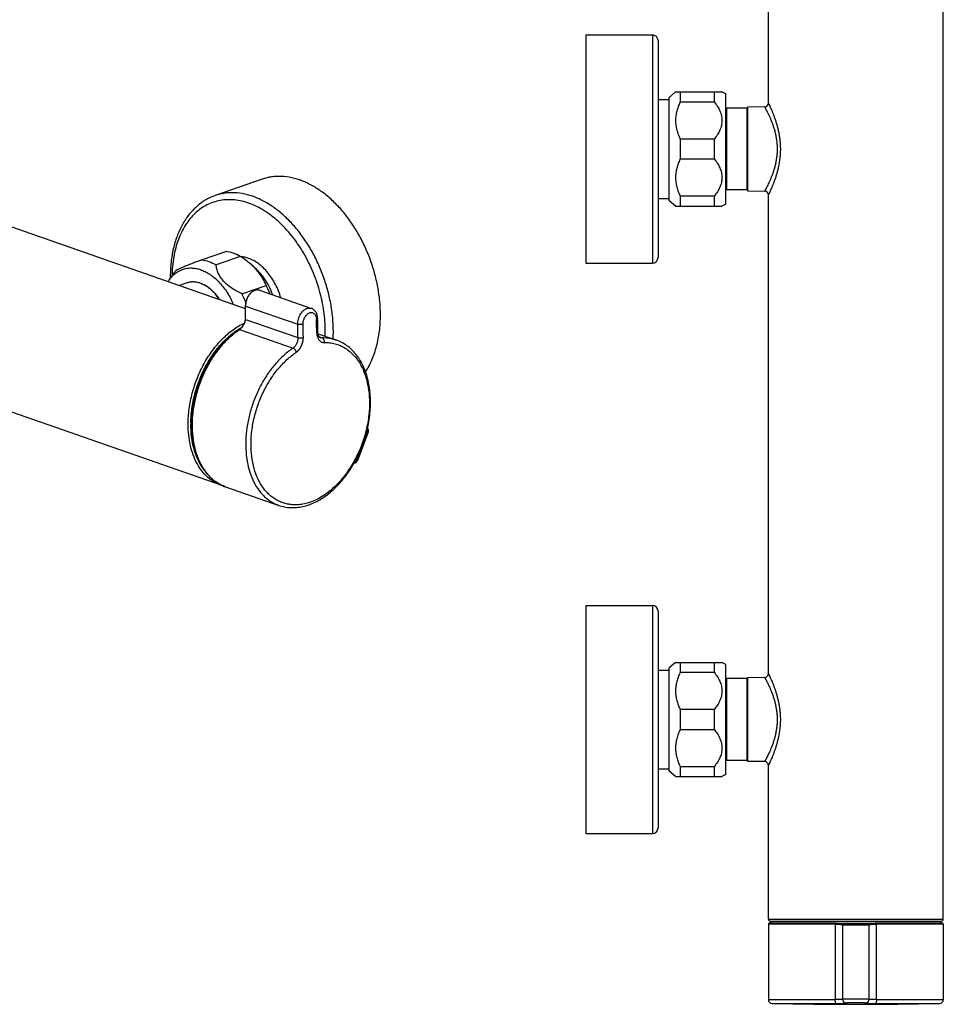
# Model space of a CAD drawing. Header units: millimetres. Extents: x -146 to 298, y -134 to 266.
# Tile 2 of 3: x 55 to 298, y -134 to 125. Entities that reach past the tile are written whole.
import ezdxf

# ---------------------------------------------------------------- set-up
doc = ezdxf.new("R2010")
doc.units = ezdxf.units.MM
doc.header["$LTSCALE"] = 23.1
doc.layers.get('0').update_dxf_attribs({"linetype": 'CONTINUOUS'})

msp = doc.modelspace()

# ---------------------------------------------------------------- linework, layer by layer
at = {"color": 7, "linetype": 'CONTINUOUS'}
for p, q in [((252.15, 102.84), (252.15, 143.26)), ((298.15, -111.74), (298.15, 143.26)), ((204.15, 120.76), (204.15, 60.76)), ((204.15, 120.76), (221.65, 120.76)), ((223.15, 119.26), (223.15, 62.26)), ((-56.88, 108.64), (114.63, 48.85)), ((223.15, 103.76), (225.95, 103.76)), ((227.75, 105.76), (225.95, 104.26)), ((225.95, 104.26), (225.95, 77.26)), ((227.75, 105.76), (239.95, 105.76)), ((228.95, 105.76), (228.95, 103.09)), ((237.95, 103.09), (237.95, 105.76)), ((240.95, 105.26), (239.95, 105.76)), ((240.95, 76.26), (240.95, 105.26)), ((237.95, 103.09), (228.95, 103.09)), ((241.15, 101.51), (240.95, 101.4)), ((241.15, 101.51), (241.15, 80.01)), ((246.55, 101.51), (241.15, 101.51)), ((246.55, 80.01), (246.55, 101.51)), ((246.55, 101.51), (246.65, 101.41)), ((251.17, 101.84), (246.65, 101.76)), ((246.65, 101.76), (246.65, 79.76)), ((228.95, 93.44), (228.95, 88.09)), ((228.95, 93.44), (237.95, 93.44)), ((237.95, 88.09), (237.95, 93.44)), ((237.95, 88.09), (228.95, 88.09)), ((119.07, 82.83), (106.69, 78.52)), ((223.15, 77.76), (225.95, 77.76)), ((228.95, 78.44), (228.95, 75.76)), ((228.95, 78.44), (237.95, 78.44)), ((237.95, 75.76), (237.95, 78.44)), ((241.15, 80.01), (240.95, 80.12)), ((246.55, 80.01), (241.15, 80.01)), ((246.55, 80.01), (246.65, 80.11)), ((246.65, 79.76), (251.17, 79.68)), ((252.15, -47.16), (252.15, 78.68)), ((227.75, 75.76), (225.95, 77.26)), ((227.75, 75.76), (239.95, 75.76)), ((240.95, 76.26), (239.95, 75.76)), ((103.15, 61.62), (109.51, 63.84)), ((113.3, 62.52), (106.93, 60.3)), ((116.76, 59.91), (115.7, 60.79)), ((204.15, 60.76), (221.65, 60.76)), ((94.62, 56.31), (95.89, 58.18)), ((99.24, 55.54), (97.34, 54.88)), ((113.75, 52.7), (120.12, 54.92)), ((118.32, 53.63), (131.99, 48.86)), ((133.76, 42.18), (138.57, 40.51)), ((108.29, 2.35), (21.43, 32.63)), ((146.95, 16.31), (144.12, 8.83)), ((109.39, 1.96), (123.43, -2.93)), ((204.15, -29.24), (204.15, -89.24)), ((204.15, -29.24), (221.65, -29.24)), ((223.15, -30.74), (223.15, -87.74)), ((223.15, -46.24), (225.95, -46.24)), ((227.75, -44.24), (225.95, -45.74)), ((225.95, -45.74), (225.95, -72.74)), ((227.75, -44.24), (239.95, -44.24)), ((228.95, -44.24), (228.95, -46.91)), ((237.95, -46.91), (237.95, -44.24)), ((240.95, -44.74), (239.95, -44.24)), ((240.95, -73.74), (240.95, -44.74)), ((237.95, -46.91), (228.95, -46.91)), ((241.15, -48.49), (240.95, -48.6)), ((246.55, -48.49), (241.15, -48.49)), ((241.15, -48.49), (241.15, -69.99)), ((246.55, -48.49), (246.65, -48.59)), ((246.55, -69.99), (246.55, -48.49)), ((251.17, -48.16), (246.65, -48.24)), ((246.65, -48.24), (246.65, -70.24)), ((228.95, -56.56), (237.95, -56.56)), ((228.95, -56.56), (228.95, -61.91)), ((237.95, -61.91), (237.95, -56.56)), ((237.95, -61.91), (228.95, -61.91)), ((241.15, -69.99), (240.95, -69.88)), ((246.55, -69.99), (246.65, -69.89)), ((223.15, -72.24), (225.95, -72.24)), ((228.95, -71.56), (237.95, -71.56)), ((228.95, -71.56), (228.95, -74.24)), ((237.95, -74.24), (237.95, -71.56)), ((246.55, -69.99), (241.15, -69.99)), ((251.17, -70.32), (246.65, -70.24)), ((252.15, -111.74), (252.15, -71.32)), ((227.75, -74.24), (225.95, -72.74)), ((227.75, -74.24), (239.95, -74.24)), ((240.95, -73.74), (239.95, -74.24)), ((204.15, -89.24), (221.65, -89.24)), ((252.15, -113.03), (252.15, -132.88)), ((252.63, -112.82), (252.6, -112.82)), ((252.6, -112.82), (271.08, -112.83)), ((252.65, -112.24), (297.65, -112.24)), ((252.8, -112.82), (252.8, -112.24)), ((271.08, -112.83), (279.23, -112.83)), ((271.65, -113.33), (271.65, -132.82)), ((271.85, -113.13), (278.45, -113.13)), ((271.86, -113.13), (271.85, -113.13)), ((271.85, -113.13), (271.85, -113.13)), ((278.45, -113.13), (278.45, -113.13)), ((278.65, -132.82), (278.65, -113.33)), ((279.23, -112.83), (297.74, -112.82)), ((297.5, -112.82), (297.5, -112.24)), ((297.74, -112.82), (297.5, -112.82)), ((298.15, -113.03), (298.15, -132.88)), ((271.65, -132.72), (271.65, -132.73)), ((278.65, -132.73), (278.65, -132.72))]:
    msp.add_line(p, q, dxfattribs=at)
at = {"color": 9, "linetype": 'CONTINUOUS'}
for p, q in [((221.65, 120.76), (221.65, 60.76)), ((118.12, 53.68), (118.11, 53.68)), ((114.69, 49.46), (128.4, 44.68)), ((114.69, 46.18), (114.69, 49.46)), ((114.69, 45.98), (128.47, 41.17)), ((113.13, 43.3), (127.17, 38.41)), ((134.82, 41.08), (134.16, 41.31)), ((145.95, 14.37), (146.72, 16.42)), ((146.72, 16.42), (146.56, 16.49)), ((143.89, 8.94), (144.79, 11.31)), ((143.69, 9.02), (143.89, 8.94)), ((109.39, 1.96), (109.39, 1.96)), ((221.65, -29.24), (221.65, -89.24)), ((252.15, -111.74), (298.15, -111.74)), ((269.74, -113.03), (252.15, -113.03)), ((269.79, -112.83), (252.34, -112.83)), ((252.57, -112.82), (252.57, -112.82)), ((252.63, -112.82), (252.57, -112.82)), ((252.57, -112.82), (252.6, -112.82)), ((269.74, -113.03), (269.74, -132.88)), ((279.1, -112.89), (271.21, -112.89)), ((278.65, -113.33), (271.65, -113.33)), ((271.77, -113.06), (278.54, -113.06)), ((279.23, -112.83), (297.74, -112.82)), ((297.96, -112.83), (280.52, -112.83)), ((298.15, -113.03), (280.56, -113.03)), ((280.56, -132.88), (280.56, -113.03)), ((297.74, -112.82), (297.73, -112.82)), ((252.15, -132.88), (269.74, -132.88)), ((253.13, -133.88), (269.97, -133.88)), ((272.65, -133.82), (272.65, -133.72)), ((277.66, -133.72), (277.66, -133.82)), ((280.34, -133.88), (297.17, -133.88)), ((280.56, -132.88), (298.15, -132.88))]:
    msp.add_line(p, q, dxfattribs=at)
msp.add_lwpolyline([(118.12, 53.68), (118.11, 53.68), (118.11, 53.68)], dxfattribs=at)
at = {"color": 7, "linetype": 'CONTINUOUS'}
for points in [[(114.63, 49.51), (114.63, 46.18), (114.63, 46.13), (114.63, 46.08), (114.63, 46.03)], [(113.86, 44.12), (113.82, 44.06), (113.73, 43.95), (113.65, 43.85), (113.56, 43.75), (113.48, 43.66), (113.39, 43.57), (113.3, 43.48), (113.2, 43.41), (113.11, 43.34), (113.05, 43.3)], [(114.05, 44.4), (114.04, 44.39), (114, 44.32), (113.96, 44.26), (113.91, 44.2), (113.87, 44.14), (113.86, 44.12)], [(114.53, 45.46), (114.51, 45.4), (114.47, 45.28), (114.43, 45.16), (114.38, 45.04), (114.33, 44.92), (114.27, 44.8), (114.21, 44.69), (114.15, 44.57), (114.09, 44.46), (114.05, 44.4)], [(114.63, 46.03), (114.63, 45.98), (114.62, 45.87), (114.6, 45.75), (114.58, 45.64), (114.55, 45.53), (114.53, 45.46)], [(134.41, 41.14), (134.39, 41.15), (134.34, 41.17), (134.29, 41.2), (134.24, 41.24), (134.18, 41.28), (134.14, 41.33), (134.09, 41.39), (134.04, 41.45), (134, 41.52), (133.95, 41.6), (133.91, 41.69), (133.87, 41.78), (133.84, 41.87), (133.81, 41.97), (133.78, 42.08), (133.76, 42.19), (133.74, 42.31), (133.73, 42.44), (133.72, 42.57), (133.72, 42.67)]]:
    msp.add_lwpolyline(points, dxfattribs=at)
for centre, radius, start, end in [((221.65, 119.26), 1.5, 0, 90), ((251.15, 102.84), 1, 270.9992, 360), ((251.15, 78.68), 1, 0, 89.0007), ((221.65, 62.26), 1.5, 270, 360), ((104.96, 47.62), 16.99, 46.0726, 46.1958), ((132, 57.22), 37.09, 180.0004, 180.7187), ((103.77, 52.84), 9.52, 141.4202, 145.9014), ((102.23, 51.17), 9.19, 145.9081, 148.859), ((98.9, 44.05), 23.85, 21.1406, 27.1365), ((92.66, 41.89), 23.7, 21.314, 27.1538), ((-1134.22, 19.07), 1268.15, 1.0662, 1.22482), ((146.01, 16.67), 1, 339.2862, 41.7502), ((143.19, 9.19), 1, 272.7741, 339.2863), ((111.71, 12.16), 10.39, 250.7841, 253.9617), ((221.65, -30.74), 1.5, 0, 90), ((251.15, -47.16), 1, 270.9992, 360), ((251.15, -71.32), 1, 0, 89.0007), ((221.65, -87.74), 1.5, 270, 360), ((252.65, -111.74), 0.5, 180, 270), ((252.35, -113.03), 0.2, 92.553, 180), ((252.57, -117.82), 5, 90, 92.553), ((271.85, -113.33), 0.2, 90, 180), ((278.45, -113.33), 0.2, 0, 90), ((297.65, -111.74), 0.5, 270, 360), ((297.74, -117.82), 5, 87.447, 90), ((297.95, -113.03), 0.2, 0, 87.447), ((253.15, -132.88), 1, 180, 268.7381), ((275.15, 865.88), 1000, 268.73816, 271.26184), ((272.65, -132.72), 1, 180.6291, 269.8684), ((277.65, -132.72), 1, 270.1316, 359.3738), ((297.15, -132.88), 1, 271.2619, 360)]:
    msp.add_arc(centre, radius, start, end, dxfattribs=at)
at = {"color": 9, "linetype": 'CONTINUOUS'}
for centre, radius, start, end in [((117.81, 52.16), 1.55, 74.4734, 78.4939), ((117.81, 52.17), 1.54, 70.784, 74.4686), ((109.93, 46.98), 4.92, 323.9358, 324.3051), ((108.36, 48.04), 6.82, 327.4223, 327.5388), ((108.24, 46.18), 6.45, 358.2448, 0.0076), ((-1138.46, 17.6), 1267.15, 1.0662, 1.22482), ((-1137.7, 17.61), 1267.81, 1.06618, 1.22478), ((-1112.31, 19.27), 1245.95, 1.06533, 1.22684), ((124.07, 26.97), 19.66, 123.8012, 123.994), ((101.04, 42.79), 34.62, 357.9107, 0.0099), ((101.77, 42.78), 36.01, 356.8454, 0.0234), ((128.48, 18.4), 28.18, 179.2343, 179.9987), ((271.85, -113.32), 0.2, 109.5349, 179.9908), ((271.85, -113.32), 0.202, 90.3731, 109.4752), ((271.9, -113.12), 0.0512, 187.3793, 188.8066), ((278.45, -113.32), 0.202, 70.5248, 89.6269), ((278.45, -113.32), 0.2, 0.0092, 70.4651), ((272.65, -132.82), 1, 180.0094, 269.8658), ((277.65, -132.82), 1, 270.1342, 359.9906)]:
    msp.add_arc(centre, radius, start, end, dxfattribs=at)
at = {"color": 7, "linetype": 'CONTINUOUS'}
msp.add_ellipse((116.21, 23.98), major_axis=(7.36, 21.1), ratio=0.662758, start_param=6.941242, end_param=8.809465, dxfattribs=at)
for points, knots in [([(228.95, 103.09), (228.77, 102.7), (228.44, 101.93), (228.05, 100.73), (227.81, 99.51), (227.73, 98.26), (227.81, 97.02), (228.05, 95.79), (228.44, 94.59), (228.77, 93.82), (228.95, 93.44)], [0, 0, 0, 0, 0.126358, 0.251662, 0.376087, 0.5, 0.623913, 0.748338, 0.873642, 1, 1, 1, 1]), ([(237.95, 103.09), (238.24, 102.73), (238.77, 102), (239.42, 100.83), (239.78, 99.78), (239.93, 98.91), (239.97, 98.26), (239.93, 97.61), (239.78, 96.75), (239.42, 95.7), (238.77, 94.52), (238.24, 93.79), (237.95, 93.44)], [0, 0, 0, 0, 0.127853, 0.253693, 0.377464, 0.438831, 0.5, 0.561169, 0.622536, 0.746307, 0.872147, 1, 1, 1, 1]), ([(228.95, 88.09), (228.77, 87.7), (228.44, 86.93), (228.05, 85.73), (227.81, 84.51), (227.73, 83.26), (227.81, 82.02), (228.05, 80.79), (228.44, 79.59), (228.77, 78.82), (228.95, 78.44)], [0, 0, 0, 0, 0.126358, 0.251662, 0.376087, 0.5, 0.623913, 0.748338, 0.873642, 1, 1, 1, 1]), ([(237.95, 88.09), (238.24, 87.73), (238.77, 87), (239.42, 85.83), (239.78, 84.78), (239.93, 83.91), (239.97, 83.26), (239.93, 82.61), (239.78, 81.75), (239.42, 80.7), (238.77, 79.52), (238.24, 78.79), (237.95, 78.44)], [0, 0, 0, 0, 0.127853, 0.253693, 0.377464, 0.438831, 0.5, 0.561169, 0.622536, 0.746307, 0.872147, 1, 1, 1, 1]), ([(150.15, 47.11), (150.15, 48.33), (150.03, 50.81), (149.51, 54.53), (148.65, 58.25), (147.47, 61.9), (145.98, 65.44), (144.22, 68.79), (142.21, 71.92), (139.98, 74.76), (137.57, 77.27), (135.02, 79.41), (132.36, 81.14), (129.64, 82.44), (126.91, 83.28), (124.63, 83.59), (122.85, 83.58), (121.55, 83.46), (120.29, 83.22), (119.47, 82.97), (119.07, 82.83)], [0, 0, 0, 0, 0.068188, 0.138117, 0.209193, 0.280776, 0.352207, 0.422832, 0.49203, 0.559236, 0.623971, 0.685873, 0.744727, 0.800498, 0.853368, 0.903754, 0.928236, 0.952362, 0.976243, 1, 1, 1, 1]), ([(106.69, 78.52), (106.24, 78.36), (105.36, 78.01), (104.09, 77.33), (102.88, 76.53), (101.75, 75.6), (100.69, 74.56), (99.37, 73), (97.93, 70.78), (96.59, 67.78), (95.62, 64.47), (95.04, 60.92), (94.91, 58.47), (94.91, 57.22)], [0, 0, 0, 0, 0.054978, 0.110191, 0.165867, 0.222227, 0.279474, 0.337792, 0.458159, 0.584374, 0.716868, 0.855579, 1, 1, 1, 1]), ([(113.3, 62.52), (112.7, 62.86), (111.47, 63.44), (110.15, 63.76), (109.51, 63.84)], [0, 0, 0, 0, 0.517192, 1, 1, 1, 1]), ([(115.7, 60.79), (115.51, 60.94), (114.74, 61.56), (113.92, 62.12), (113.3, 62.52)], [0, 0, 0, 0, 0.247372, 1, 1, 1, 1]), ([(115.51, 62.01), (115.17, 62.12), (114.5, 62.31), (113.8, 62.4), (113.46, 62.42)], [0, 0, 0, 0, 0.510336, 1, 1, 1, 1]), ([(103.15, 61.62), (102.7, 61.45), (101.82, 61.11), (100.55, 60.61), (99.39, 60.15), (98.39, 59.74), (97.59, 59.4), (97.05, 59.16), (96.73, 59), (96.56, 58.92), (96.43, 58.84), (96.36, 58.8), (96.33, 58.78)], [0, 0, 0, 0, 0.19481, 0.381248, 0.553063, 0.702043, 0.821044, 0.907897, 0.940111, 0.965715, 0.985439, 1, 1, 1, 1]), ([(103.15, 61.62), (103.79, 61.54), (105.11, 61.22), (106.33, 60.65), (106.93, 60.3)], [0, 0, 0, 0, 0.482808, 1, 1, 1, 1]), ([(113.75, 52.7), (113.3, 52.91), (112.4, 53.36), (111.12, 54.12), (109.94, 54.99), (108.92, 55.96), (108.11, 57.02), (107.52, 58.11), (107.13, 59.21), (106.98, 59.94), (106.93, 60.3)], [0, 0, 0, 0, 0.140547, 0.2806, 0.418276, 0.550711, 0.675151, 0.790633, 0.898259, 1, 1, 1, 1]), ([(123.96, 51.66), (123.61, 52.87), (122.91, 54.63), (121.67, 56.77), (120.61, 58.23), (119.45, 59.51), (118.2, 60.58), (116.89, 61.43), (115.97, 61.85), (115.51, 62.01)], [0, 0, 0, 0, 0.27311, 0.407138, 0.537368, 0.662532, 0.781656, 0.894168, 1, 1, 1, 1]), ([(116.72, 59.88), (116.64, 59.96), (116.31, 60.27), (115.96, 60.57), (115.7, 60.79)], [0, 0, 0, 0, 0.247652, 1, 1, 1, 1]), ([(120.12, 54.92), (119.94, 55.35), (119.54, 56.22), (118.79, 57.48), (117.86, 58.71), (117.14, 59.48), (116.75, 59.85)], [0, 0, 0, 0, 0.231879, 0.475375, 0.731624, 1, 1, 1, 1]), ([(121.86, 52.39), (121.58, 53.15), (120.95, 54.61), (119.76, 56.63), (118.37, 58.42), (117.31, 59.46), (116.76, 59.91)], [0, 0, 0, 0, 0.26195, 0.518617, 0.765779, 1, 1, 1, 1]), ([(94.62, 56.31), (94.86, 56.66), (95.37, 57.32), (96.27, 58.14), (97.27, 58.79), (98.35, 59.23), (99.51, 59.48), (100.71, 59.51), (101.93, 59.34), (102.96, 59.03), (103.77, 58.69), (104.6, 58.28), (105.62, 57.64), (106.79, 56.71), (107.9, 55.61), (108.94, 54.37), (110.23, 52.53), (111.02, 51.01), (111.47, 49.96)], [0, 0, 0, 0, 0.05682, 0.111303, 0.164155, 0.216245, 0.268524, 0.321924, 0.377256, 0.435148, 0.465208, 0.496043, 0.560067, 0.627252, 0.697423, 0.770266, 0.845353, 1, 1, 1, 1]), ([(103.02, 55.37), (102.7, 55.5), (102.06, 55.7), (101.08, 55.83), (100.14, 55.79), (99.53, 55.64), (99.24, 55.54)], [0, 0, 0, 0, 0.265237, 0.517948, 0.76143, 1, 1, 1, 1]), ([(107.77, 51.25), (107.45, 51.73), (106.93, 52.41), (106.16, 53.24), (105.03, 54.3), (103.94, 55.01), (103.02, 55.37)], [0, 0, 0, 0, 0.272271, 0.403711, 0.531488, 1, 1, 1, 1]), ([(107.88, 51.21), (107.56, 51.69), (107.05, 52.37), (106.28, 53.2), (105.16, 54.25), (104.08, 54.96), (103.15, 55.32)], [0, 0, 0, 0, 0.272325, 0.40379, 0.531584, 1, 1, 1, 1]), ([(118.32, 53.63), (118.22, 53.66), (118.01, 53.71), (117.69, 53.73), (117.36, 53.69), (116.91, 53.55), (116.37, 53.24), (115.79, 52.7), (115.3, 52.01), (114.93, 51.22), (114.69, 50.38), (114.63, 49.8), (114.63, 49.51)], [0, 0, 0, 0, 0.050145, 0.101006, 0.153246, 0.207427, 0.322826, 0.448649, 0.583286, 0.723157, 0.863641, 1, 1, 1, 1]), ([(133.65, 46.18), (133.64, 46.48), (133.57, 47.05), (133.3, 47.72), (132.98, 48.18), (132.69, 48.47), (132.36, 48.71), (132.11, 48.82), (131.99, 48.86)], [0, 0, 0, 0, 0.263218, 0.514854, 0.637657, 0.759087, 0.879729, 1, 1, 1, 1]), ([(146.25, 32.21), (146.9, 33.2), (148.05, 35.38), (149.26, 38.98), (150, 42.94), (150.15, 45.7), (150.15, 47.11)], [0, 0, 0, 0, 0.227631, 0.470484, 0.728417, 1, 1, 1, 1]), ([(129.82, 44.71), (129.77, 44.69), (129.66, 44.66), (129.42, 44.62), (129.11, 44.59), (128.8, 44.6), (128.56, 44.64), (128.45, 44.67), (128.4, 44.68)], [0, 0, 0, 0, 0.110306, 0.233374, 0.501515, 0.768854, 0.890962, 1, 1, 1, 1]), ([(133.65, 46.18), (133.65, 46.17), (133.64, 46.15), (133.63, 46.11), (133.6, 46.08), (133.56, 46.04), (133.47, 45.99), (133.4, 45.96), (133.35, 45.94)], [0, 0, 0, 0, 0.082514, 0.171224, 0.270971, 0.384852, 0.660096, 1, 1, 1, 1]), ([(113.05, 43.3), (112.23, 42.75), (110.63, 41.49), (108.44, 39.26), (106.44, 36.68), (104.69, 33.81), (103.2, 30.72), (102.03, 27.46), (101.19, 24.12), (100.7, 20.77), (100.58, 17.49), (100.83, 14.34), (101.44, 11.4), (102.4, 8.73), (103.71, 6.39), (105.07, 4.74), (106.3, 3.65), (107.27, 2.96), (108.3, 2.39), (109.02, 2.09), (109.39, 1.96)], [0, 0, 0, 0, 0.060901, 0.125129, 0.192221, 0.261523, 0.332246, 0.403519, 0.474441, 0.54413, 0.611775, 0.676687, 0.738354, 0.796506, 0.851171, 0.902728, 0.927596, 0.951999, 0.976081, 1, 1, 1, 1]), ([(123.43, -2.93), (123.92, -3.1), (124.94, -3.37), (126.52, -3.56), (128.13, -3.52), (129.77, -3.26), (131.41, -2.78), (133.03, -2.1), (134.63, -1.22), (136.75, 0.24), (139.24, 2.51), (141.85, 5.78), (144.07, 9.54), (145.8, 13.63), (146.99, 17.91), (147.59, 22.23), (147.57, 26.42), (147.03, 29.75), (146.28, 32.2), (145.58, 33.89), (144.73, 35.43), (143.74, 36.82), (142.62, 38.04), (141.38, 39.08), (140.03, 39.92), (139.06, 40.34), (138.57, 40.51)], [0, 0, 0, 0, 0.025611, 0.051457, 0.077763, 0.10473, 0.132528, 0.161286, 0.191088, 0.221973, 0.286875, 0.355563, 0.427043, 0.5, 0.572957, 0.644437, 0.713125, 0.778027, 0.808912, 0.838714, 0.867472, 0.89527, 0.922237, 0.948543, 0.974389, 1, 1, 1, 1]), ([(228.95, -46.91), (228.77, -47.3), (228.44, -48.07), (228.05, -49.27), (227.81, -50.49), (227.73, -51.74), (227.81, -52.98), (228.05, -54.21), (228.44, -55.41), (228.77, -56.18), (228.95, -56.56)], [0, 0, 0, 0, 0.126358, 0.251662, 0.376087, 0.5, 0.623913, 0.748338, 0.873642, 1, 1, 1, 1]), ([(237.95, -46.91), (238.24, -47.27), (238.77, -48), (239.42, -49.17), (239.78, -50.22), (239.93, -51.09), (239.97, -51.74), (239.93, -52.39), (239.78, -53.25), (239.42, -54.3), (238.77, -55.48), (238.24, -56.21), (237.95, -56.56)], [0, 0, 0, 0, 0.127853, 0.253693, 0.377464, 0.438831, 0.5, 0.561169, 0.622536, 0.746307, 0.872147, 1, 1, 1, 1]), ([(228.95, -61.91), (228.77, -62.3), (228.44, -63.07), (228.05, -64.27), (227.81, -65.49), (227.73, -66.74), (227.81, -67.98), (228.05, -69.21), (228.44, -70.41), (228.77, -71.18), (228.95, -71.56)], [0, 0, 0, 0, 0.126358, 0.251662, 0.376087, 0.5, 0.623913, 0.748338, 0.873642, 1, 1, 1, 1]), ([(237.95, -61.91), (238.24, -62.27), (238.77, -63), (239.42, -64.17), (239.78, -65.22), (239.93, -66.09), (239.97, -66.74), (239.93, -67.39), (239.78, -68.25), (239.42, -69.3), (238.77, -70.48), (238.24, -71.21), (237.95, -71.56)], [0, 0, 0, 0, 0.127853, 0.253693, 0.377464, 0.438831, 0.5, 0.561169, 0.622536, 0.746307, 0.872147, 1, 1, 1, 1])]:
    msp.add_open_spline(points, degree=3, knots=knots, dxfattribs=at)
at = {"color": 9, "linetype": 'CONTINUOUS'}
for points, knots in [([(251.17, 101.84), (251.17, 101.84), (251.17, 101.84), (251.17, 101.84), (251.17, 101.84), (251.18, 101.83), (251.18, 101.83), (251.18, 101.82), (251.19, 101.81), (251.19, 101.8), (251.2, 101.78), (251.22, 101.75), (251.24, 101.72), (251.26, 101.67), (251.29, 101.62), (251.32, 101.56), (251.37, 101.47), (251.44, 101.34), (251.54, 101.17), (251.64, 100.97), (251.75, 100.75), (251.88, 100.5), (252.01, 100.24), (252.2, 99.84), (252.46, 99.29), (252.77, 98.58), (253.09, 97.79), (253.39, 96.94), (253.69, 96.02), (253.95, 95.05), (254.17, 94.03), (254.34, 92.96), (254.44, 91.87), (254.48, 90.76), (254.44, 89.65), (254.34, 88.56), (254.17, 87.5), (253.95, 86.48), (253.69, 85.5), (253.39, 84.59), (253.09, 83.73), (252.77, 82.95), (252.46, 82.23), (252.16, 81.6), (251.93, 81.12), (251.75, 80.78), (251.64, 80.56), (251.54, 80.36), (251.44, 80.18), (251.36, 80.04), (251.3, 79.93), (251.26, 79.86), (251.24, 79.81), (251.22, 79.77), (251.2, 79.74), (251.19, 79.72), (251.18, 79.7), (251.18, 79.69), (251.17, 79.69), (251.17, 79.69), (251.17, 79.68), (251.17, 79.68)], [0, 0, 0, 0, 0.000043, 0.000096, 0.00017, 0.000382, 0.000679, 0.00106, 0.001525, 0.002075, 0.002708, 0.004226, 0.006076, 0.008254, 0.010759, 0.013586, 0.016729, 0.02395, 0.032379, 0.04197, 0.052677, 0.064447, 0.07723, 0.090975, 0.12115, 0.15459, 0.19094, 0.229874, 0.271086, 0.314278, 0.359137, 0.405315, 0.452419, 0.5, 0.547582, 0.594685, 0.640864, 0.685722, 0.728914, 0.770126, 0.80906, 0.84541, 0.87885, 0.909025, 0.935553, 0.947323, 0.95803, 0.967621, 0.97605, 0.983271, 0.98924, 0.991745, 0.993923, 0.995773, 0.99729, 0.998474, 0.999321, 0.999617, 0.99983, 0.999957, 1, 1, 1, 1]), ([(252.15, 102.84), (252.15, 102.84), (252.15, 102.84), (252.16, 102.84), (252.16, 102.83), (252.16, 102.82), (252.17, 102.8), (252.18, 102.78), (252.2, 102.74), (252.22, 102.7), (252.25, 102.65), (252.29, 102.57), (252.34, 102.45), (252.42, 102.28), (252.51, 102.08), (252.62, 101.86), (252.73, 101.61), (252.9, 101.23), (253.13, 100.7), (253.42, 99.99), (253.72, 99.2), (254.02, 98.33), (254.31, 97.4), (254.59, 96.4), (254.83, 95.35), (255.04, 94.25), (255.19, 93.11), (255.29, 91.94), (255.32, 90.76), (255.29, 89.58), (255.16, 88.05), (254.92, 86.55), (254.59, 85.13), (254.31, 84.13), (254.02, 83.19), (253.72, 82.33), (253.42, 81.54), (253.13, 80.83), (252.9, 80.3), (252.73, 79.91), (252.62, 79.67), (252.51, 79.44), (252.42, 79.25), (252.34, 79.08), (252.29, 78.96), (252.25, 78.88), (252.22, 78.83), (252.2, 78.78), (252.18, 78.75), (252.17, 78.72), (252.16, 78.7), (252.16, 78.69), (252.16, 78.69), (252.15, 78.69), (252.15, 78.68), (252.15, 78.68)], [0, 0, 0, 0, 0.000029, 0.000149, 0.00036, 0.000661, 0.001526, 0.002735, 0.004286, 0.006176, 0.008403, 0.010962, 0.017052, 0.024401, 0.032965, 0.042694, 0.053541, 0.065457, 0.092306, 0.122843, 0.1566, 0.193119, 0.232086, 0.273247, 0.316286, 0.360841, 0.406554, 0.453075, 0.500015, 0.546956, 0.593476, 0.683703, 0.726736, 0.767914, 0.80692, 0.843448, 0.877152, 0.90764, 0.934498, 0.946432, 0.957296, 0.967037, 0.975605, 0.982956, 0.989042, 0.991599, 0.993823, 0.995712, 0.997263, 0.998471, 0.999334, 0.999634, 0.999846, 0.999968, 1, 1, 1, 1]), ([(137.78, 42.8), (137.78, 44.02), (137.66, 46.5), (137.13, 50.22), (136.27, 53.93), (135.09, 57.59), (133.61, 61.12), (131.85, 64.48), (129.84, 67.6), (127.61, 70.44), (125.2, 72.96), (122.64, 75.1), (119.99, 76.83), (117.27, 78.13), (114.53, 78.97), (112.25, 79.28), (110.47, 79.27), (109.18, 79.15), (107.91, 78.9), (107.09, 78.66), (106.69, 78.52)], [0, 0, 0, 0, 0.068188, 0.138117, 0.209193, 0.280776, 0.352207, 0.422832, 0.49203, 0.559236, 0.623971, 0.685873, 0.744727, 0.800498, 0.853368, 0.903754, 0.928236, 0.952362, 0.976243, 1, 1, 1, 1]), ([(135.66, 42.8), (135.66, 44.57), (135.39, 48.18), (134.25, 53.53), (132.42, 58.75), (129.96, 63.63), (127.43, 67.32), (125.17, 69.94), (123.41, 71.69), (121.56, 73.23), (119.66, 74.56), (117.72, 75.64), (115.76, 76.49), (113.79, 77.08), (111.83, 77.41), (109.91, 77.48), (108.04, 77.28), (106.24, 76.82), (104.52, 76.1), (102.92, 75.13), (101.44, 73.91), (100.09, 72.47), (98.89, 70.81), (97.85, 68.95), (96.99, 66.92), (96.29, 64.72), (95.6, 61.55), (95.38, 59.08), (95.36, 57.4)], [0, 0, 0, 0, 0.071368, 0.145004, 0.2194, 0.29298, 0.364244, 0.398617, 0.431958, 0.464166, 0.495176, 0.524963, 0.553549, 0.581005, 0.60746, 0.633094, 0.658142, 0.682873, 0.707583, 0.732568, 0.758103, 0.784427, 0.811731, 0.840149, 0.869761, 0.900596, 0.932636, 1, 1, 1, 1]), ([(118.11, 53.68), (118.02, 53.7), (117.82, 53.72), (117.41, 53.69), (116.89, 53.52), (116.3, 53.13), (115.76, 52.57), (115.31, 51.89), (114.96, 51.12), (114.75, 50.3), (114.69, 49.74), (114.69, 49.46)], [0, 0, 0, 0, 0.047686, 0.096855, 0.201804, 0.318087, 0.445525, 0.581644, 0.722518, 0.863519, 1, 1, 1, 1]), ([(114.69, 49.46), (114.68, 49.46), (114.67, 49.47), (114.65, 49.48), (114.64, 49.49), (114.63, 49.5), (114.63, 49.51)], [0, 0, 0, 0, 0.335421, 0.609372, 0.824555, 1, 1, 1, 1]), ([(128.4, 44.68), (128.4, 44.9), (128.43, 45.35), (128.56, 46.01), (128.78, 46.66), (129.08, 47.27), (129.44, 47.81), (129.98, 48.39), (130.48, 48.72), (130.83, 48.84)], [0, 0, 0, 0, 0.129912, 0.263658, 0.398498, 0.531591, 0.660252, 0.782231, 1, 1, 1, 1]), ([(129.82, 44.71), (129.81, 45.03), (129.87, 45.51), (130.07, 46.12), (130.28, 46.56), (130.54, 46.95), (130.84, 47.27), (131.17, 47.53), (131.52, 47.7), (131.87, 47.78), (132.22, 47.76), (132.54, 47.65), (132.82, 47.44), (133.05, 47.15), (133.22, 46.79), (133.32, 46.38), (133.35, 46.09), (133.35, 45.94)], [0, 0, 0, 0, 0.144576, 0.218612, 0.291648, 0.362226, 0.429128, 0.491539, 0.549225, 0.602703, 0.653328, 0.703149, 0.754431, 0.809053, 0.868122, 0.931918, 1, 1, 1, 1]), ([(130.83, 48.84), (130.93, 48.88), (131.12, 48.93), (131.42, 48.96), (131.71, 48.94), (131.9, 48.9), (131.99, 48.86)], [0, 0, 0, 0, 0.262706, 0.51473, 0.759207, 1, 1, 1, 1]), ([(99.6, 18.4), (99.6, 19.75), (99.79, 22.51), (100.62, 26.61), (101.95, 30.62), (103.75, 34.42), (105.95, 37.86), (108.1, 40.39), (109.96, 42.13), (111.82, 43.61), (113.33, 44.53), (114.37, 45.01)], [0, 0, 0, 0, 0.127583, 0.259139, 0.392261, 0.524417, 0.653151, 0.776292, 0.835265, 0.892274, 1, 1, 1, 1]), ([(113.13, 43.3), (113.2, 43.35), (113.5, 43.57), (113.74, 43.86), (113.91, 44.08)], [0, 0, 0, 0, 0.234171, 1, 1, 1, 1]), ([(113.93, 44.11), (113.92, 44.11), (113.91, 44.12), (113.89, 44.12), (113.87, 44.13), (113.86, 44.12), (113.86, 44.12)], [0, 0, 0, 0, 0.3755, 0.666216, 0.868559, 1, 1, 1, 1]), ([(113.93, 44.11), (113.94, 44.13), (114, 44.21), (114.06, 44.3), (114.1, 44.37)], [0, 0, 0, 0, 0.248201, 1, 1, 1, 1]), ([(114.11, 44.38), (114.1, 44.38), (114.09, 44.39), (114.07, 44.4), (114.06, 44.4), (114.05, 44.4), (114.05, 44.4)], [0, 0, 0, 0, 0.41101, 0.719913, 0.915604, 1, 1, 1, 1]), ([(114.11, 44.38), (114.21, 44.54), (114.39, 44.87), (114.53, 45.22), (114.59, 45.4)], [0, 0, 0, 0, 0.50478, 1, 1, 1, 1]), ([(114.59, 45.4), (114.58, 45.41), (114.56, 45.42), (114.54, 45.43), (114.53, 45.45), (114.53, 45.46)], [0, 0, 0, 0, 0.363745, 0.65165, 1, 1, 1, 1]), ([(114.59, 45.4), (114.6, 45.45), (114.66, 45.64), (114.68, 45.83), (114.69, 45.98)], [0, 0, 0, 0, 0.253628, 1, 1, 1, 1]), ([(114.63, 46.23), (114.63, 46.22), (114.64, 46.21), (114.65, 46.2), (114.67, 46.19), (114.68, 46.18), (114.69, 46.18)], [0, 0, 0, 0, 0.175445, 0.390628, 0.66458, 1, 1, 1, 1]), ([(114.69, 45.98), (114.68, 45.98), (114.67, 45.99), (114.65, 46), (114.63, 46.02), (114.63, 46.03), (114.63, 46.03)], [0, 0, 0, 0, 0.329674, 0.601663, 0.819003, 1, 1, 1, 1]), ([(100.31, 18.77), (100.32, 20.03), (100.52, 22.57), (101.29, 26.34), (102.49, 30.05), (104.11, 33.57), (106.08, 36.81), (108.36, 39.67), (110.87, 42.06), (112.73, 43.34), (113.67, 43.87)], [0, 0, 0, 0, 0.126945, 0.257525, 0.389617, 0.520993, 0.649475, 0.773097, 0.890276, 1, 1, 1, 1]), ([(109.39, 1.96), (109.03, 2.09), (108.31, 2.39), (107.29, 2.95), (106.33, 3.63), (105.11, 4.71), (103.76, 6.35), (102.46, 8.68), (101.5, 11.34), (100.89, 14.28), (100.64, 17.43), (100.76, 20.71), (101.24, 24.06), (102.08, 27.4), (103.25, 30.66), (104.73, 33.76), (106.49, 36.63), (108.48, 39.22), (110.66, 41.45), (112.26, 42.71), (113.08, 43.26)], [0, 0, 0, 0, 0.023713, 0.047597, 0.071816, 0.096518, 0.147811, 0.202308, 0.260382, 0.322046, 0.387011, 0.454753, 0.524572, 0.595645, 0.667084, 0.737978, 0.807447, 0.874689, 0.939034, 1, 1, 1, 1]), ([(113.13, 43.3), (113.12, 43.31), (113.09, 43.31), (113.06, 43.3), (113.05, 43.3)], [0, 0, 0, 0, 0.540868, 1, 1, 1, 1]), ([(133.42, 42.43), (133.47, 42.45), (133.54, 42.48), (133.63, 42.53), (133.67, 42.57), (133.7, 42.6), (133.71, 42.64), (133.72, 42.66), (133.72, 42.67)], [0, 0, 0, 0, 0.339193, 0.614155, 0.728093, 0.828038, 0.917075, 1, 1, 1, 1]), ([(133.42, 42.43), (133.43, 42.08), (133.5, 41.57), (133.74, 40.96), (133.97, 40.57), (134.26, 40.26), (134.6, 40.04), (134.97, 39.9), (135.24, 39.88), (135.37, 39.88)], [0, 0, 0, 0, 0.292889, 0.426813, 0.551823, 0.668974, 0.780491, 0.889597, 1, 1, 1, 1]), ([(128.47, 41.17), (128.48, 40.9), (128.42, 40.35), (128.16, 39.58), (127.75, 38.9), (127.37, 38.54), (127.17, 38.41)], [0, 0, 0, 0, 0.255849, 0.517533, 0.769793, 1, 1, 1, 1]), ([(135.37, 39.88), (135.86, 39.9), (136.83, 39.86), (138.27, 39.59), (139.63, 39.11), (140.92, 38.43), (142.12, 37.56), (143.22, 36.51), (144.2, 35.28), (145.06, 33.88), (145.78, 32.35), (146.59, 30.07), (147.21, 26.95), (147.36, 22.95), (146.91, 18.8), (145.88, 14.63), (144.32, 10.62), (142.28, 6.9), (140.22, 4.13), (138.39, 2.2), (136.54, 0.53), (134.56, -0.84), (132.48, -1.84), (130.94, -2.37), (129.41, -2.71), (128.38, -2.79), (127.88, -2.8)], [0, 0, 0, 0, 0.025281, 0.050117, 0.074799, 0.099632, 0.124909, 0.15089, 0.17779, 0.20577, 0.234931, 0.265323, 0.329683, 0.398403, 0.47044, 0.544409, 0.618741, 0.691835, 0.762204, 0.795997, 0.828685, 0.890386, 0.919429, 0.947297, 0.974099, 1, 1, 1, 1]), ([(128.04, 37.33), (128.32, 37.52), (128.71, 37.89), (129.13, 38.47), (129.49, 39.14), (129.81, 40.05), (129.89, 40.82), (129.89, 41.2)], [0, 0, 0, 0, 0.230241, 0.354591, 0.483059, 0.744644, 1, 1, 1, 1]), ([(128.47, 41.17), (128.52, 41.16), (128.63, 41.13), (128.87, 41.09), (129.18, 41.08), (129.49, 41.1), (129.73, 41.15), (129.84, 41.18), (129.89, 41.2)], [0, 0, 0, 0, 0.109143, 0.231309, 0.49865, 0.766706, 0.889728, 1, 1, 1, 1]), ([(134.82, 41.08), (134.75, 41.07), (134.61, 41.08), (134.48, 41.12), (134.41, 41.14)], [0, 0, 0, 0, 0.503437, 1, 1, 1, 1]), ([(138.57, 40.51), (137.97, 40.72), (136.74, 41.02), (135.46, 41.09), (134.82, 41.08)], [0, 0, 0, 0, 0.495318, 1, 1, 1, 1]), ([(134.82, 41.08), (134.87, 41.06), (134.96, 41.01), (135.08, 40.91), (135.19, 40.78), (135.31, 40.57), (135.39, 40.27), (135.39, 40.01), (135.37, 39.88)], [0, 0, 0, 0, 0.105189, 0.216682, 0.33537, 0.461003, 0.727089, 1, 1, 1, 1]), ([(127.17, 38.41), (126.35, 37.86), (124.75, 36.6), (122.56, 34.37), (120.56, 31.79), (118.8, 28.92), (117.31, 25.81), (116.13, 22.55), (115.29, 19.21), (114.8, 15.86), (114.68, 12.57), (114.92, 9.41), (115.53, 6.47), (116.49, 3.8), (117.79, 1.47), (119.14, -0.18), (120.36, -1.26), (121.33, -1.94), (122.35, -2.51), (123.06, -2.8), (123.43, -2.93)], [0, 0, 0, 0, 0.060891, 0.125175, 0.192372, 0.261813, 0.332696, 0.404139, 0.475229, 0.545073, 0.612847, 0.677846, 0.739542, 0.797643, 0.852162, 0.903469, 0.928176, 0.952398, 0.976285, 1, 1, 1, 1]), ([(127.88, -2.8), (127.47, -2.8), (126.65, -2.77), (125.44, -2.56), (124.27, -2.21), (123.15, -1.72), (122.1, -1.08), (121.11, -0.31), (120.2, 0.59), (119.07, 1.98), (117.88, 4.02), (116.86, 6.82), (116.25, 9.93), (116.06, 13.27), (116.3, 16.75), (116.95, 20.28), (118, 23.76), (119.42, 27.1), (121.18, 30.21), (123.22, 33), (125.49, 35.41), (127.17, 36.75), (128.04, 37.33)], [0, 0, 0, 0, 0.024767, 0.049154, 0.073363, 0.097605, 0.122088, 0.147011, 0.172548, 0.198845, 0.254082, 0.313314, 0.376567, 0.44346, 0.513304, 0.585186, 0.658055, 0.730796, 0.802299, 0.87154, 0.93765, 1, 1, 1, 1]), ([(128.04, 37.33), (128.01, 37.45), (127.93, 37.68), (127.73, 38), (127.47, 38.25), (127.27, 38.37), (127.17, 38.41)], [0, 0, 0, 0, 0.251959, 0.519898, 0.77704, 1, 1, 1, 1]), ([(108.29, 2.35), (107.96, 2.46), (107.32, 2.72), (106.4, 3.21), (105.52, 3.8), (104.4, 4.72), (103.13, 6.11), (101.86, 8.08), (100.86, 10.34), (100.13, 12.85), (99.69, 15.57), (99.6, 17.44), (99.6, 18.4)], [0, 0, 0, 0, 0.053301, 0.106913, 0.161136, 0.216251, 0.330002, 0.449857, 0.576739, 0.710957, 0.852273, 1, 1, 1, 1]), ([(103.61, 6.68), (103.06, 7.43), (102.09, 9.12), (101.06, 11.94), (100.43, 15.08), (100.3, 17.27), (100.3, 18.4)], [0, 0, 0, 0, 0.226062, 0.46828, 0.72676, 1, 1, 1, 1]), ([(146.72, 16.42), (146.77, 16.55), (146.83, 16.83), (146.79, 17.11), (146.74, 17.23)], [0, 0, 0, 0, 0.521738, 1, 1, 1, 1]), ([(146.95, 16.31), (146.95, 16.31), (146.95, 16.31), (146.94, 16.32), (146.93, 16.32), (146.92, 16.33), (146.89, 16.35), (146.86, 16.36), (146.82, 16.38), (146.77, 16.4), (146.74, 16.41), (146.72, 16.42)], [0, 0, 0, 0, 0.006656, 0.019896, 0.069498, 0.150512, 0.262549, 0.404747, 0.576017, 0.775047, 1, 1, 1, 1]), ([(143.28, 8.27), (143.42, 8.32), (143.61, 8.47), (143.79, 8.72), (143.86, 8.86), (143.89, 8.94)], [0, 0, 0, 0, 0.476273, 0.7353, 1, 1, 1, 1]), ([(143.89, 8.94), (143.91, 8.93), (143.94, 8.92), (143.99, 8.9), (144.03, 8.88), (144.06, 8.87), (144.09, 8.85), (144.11, 8.84), (144.12, 8.84), (144.12, 8.83), (144.12, 8.83), (144.12, 8.83)], [0, 0, 0, 0, 0.224953, 0.423983, 0.595253, 0.737451, 0.849488, 0.930502, 0.980104, 0.993344, 1, 1, 1, 1]), ([(251.17, -48.16), (251.17, -48.16), (251.17, -48.16), (251.17, -48.16), (251.17, -48.16), (251.18, -48.17), (251.18, -48.17), (251.18, -48.18), (251.19, -48.19), (251.19, -48.2), (251.2, -48.22), (251.22, -48.25), (251.24, -48.28), (251.26, -48.33), (251.29, -48.38), (251.32, -48.44), (251.37, -48.53), (251.44, -48.66), (251.54, -48.83), (251.64, -49.03), (251.75, -49.25), (251.88, -49.5), (252.01, -49.76), (252.2, -50.16), (252.46, -50.71), (252.77, -51.42), (253.09, -52.21), (253.39, -53.06), (253.69, -53.98), (253.95, -54.95), (254.17, -55.97), (254.34, -57.04), (254.44, -58.13), (254.48, -59.24), (254.44, -60.35), (254.34, -61.44), (254.17, -62.5), (253.95, -63.52), (253.69, -64.5), (253.39, -65.41), (253.09, -66.27), (252.77, -67.05), (252.46, -67.77), (252.16, -68.4), (251.93, -68.88), (251.75, -69.22), (251.64, -69.44), (251.54, -69.64), (251.44, -69.82), (251.36, -69.96), (251.3, -70.07), (251.26, -70.14), (251.24, -70.19), (251.22, -70.23), (251.2, -70.26), (251.19, -70.28), (251.18, -70.3), (251.18, -70.31), (251.17, -70.31), (251.17, -70.31), (251.17, -70.32), (251.17, -70.32)], [0, 0, 0, 0, 0.000043, 0.000096, 0.00017, 0.000382, 0.000679, 0.00106, 0.001525, 0.002075, 0.002708, 0.004226, 0.006076, 0.008254, 0.010759, 0.013586, 0.016729, 0.02395, 0.032379, 0.04197, 0.052677, 0.064447, 0.07723, 0.090975, 0.12115, 0.15459, 0.19094, 0.229874, 0.271086, 0.314278, 0.359137, 0.405315, 0.452419, 0.5, 0.547582, 0.594685, 0.640864, 0.685722, 0.728914, 0.770126, 0.80906, 0.84541, 0.87885, 0.909025, 0.935553, 0.947323, 0.95803, 0.967621, 0.97605, 0.983271, 0.98924, 0.991745, 0.993923, 0.995773, 0.99729, 0.998474, 0.999321, 0.999617, 0.99983, 0.999957, 1, 1, 1, 1]), ([(252.15, -47.16), (252.15, -47.16), (252.15, -47.16), (252.16, -47.16), (252.16, -47.17), (252.16, -47.18), (252.17, -47.2), (252.18, -47.22), (252.2, -47.26), (252.22, -47.3), (252.25, -47.35), (252.29, -47.43), (252.34, -47.55), (252.42, -47.72), (252.51, -47.92), (252.62, -48.14), (252.73, -48.39), (252.9, -48.77), (253.13, -49.3), (253.42, -50.01), (253.72, -50.8), (254.02, -51.67), (254.31, -52.6), (254.59, -53.6), (254.83, -54.65), (255.04, -55.75), (255.19, -56.89), (255.29, -58.06), (255.32, -59.24), (255.29, -60.42), (255.16, -61.95), (254.92, -63.45), (254.59, -64.87), (254.31, -65.87), (254.02, -66.81), (253.72, -67.67), (253.42, -68.46), (253.13, -69.17), (252.9, -69.7), (252.73, -70.09), (252.62, -70.33), (252.51, -70.56), (252.42, -70.75), (252.34, -70.92), (252.29, -71.04), (252.25, -71.12), (252.22, -71.17), (252.2, -71.22), (252.18, -71.25), (252.17, -71.28), (252.16, -71.3), (252.16, -71.31), (252.16, -71.31), (252.15, -71.31), (252.15, -71.32), (252.15, -71.32)], [0, 0, 0, 0, 0.000029, 0.000149, 0.00036, 0.000661, 0.001526, 0.002735, 0.004286, 0.006176, 0.008403, 0.010962, 0.017052, 0.024401, 0.032965, 0.042694, 0.053541, 0.065457, 0.092306, 0.122843, 0.1566, 0.193119, 0.232086, 0.273247, 0.316286, 0.360841, 0.406554, 0.453075, 0.500015, 0.546956, 0.593476, 0.683703, 0.726736, 0.767914, 0.80692, 0.843448, 0.877152, 0.90764, 0.934498, 0.946432, 0.957296, 0.967037, 0.975605, 0.982956, 0.989042, 0.991599, 0.993823, 0.995712, 0.997263, 0.998471, 0.999334, 0.999634, 0.999846, 0.999968, 1, 1, 1, 1]), ([(269.74, -113.03), (269.74, -113.01), (269.74, -112.96), (269.75, -112.91), (269.76, -112.87), (269.77, -112.85), (269.77, -112.84), (269.78, -112.84), (269.78, -112.83), (269.78, -112.83), (269.79, -112.83)], [0, 0, 0, 0, 0.353257, 0.658867, 0.781108, 0.878568, 0.917608, 0.949033, 0.973904, 1, 1, 1, 1]), ([(269.74, -113.03), (269.94, -113.03), (270.22, -113.03), (270.59, -113.04), (270.76, -113.05), (270.84, -113.06)], [0, 0, 0, 0, 0.533341, 0.776888, 1, 1, 1, 1]), ([(270.97, -112.86), (270.88, -112.86), (270.7, -112.84), (270.3, -112.83), (270, -112.83), (269.79, -112.83)], [0, 0, 0, 0, 0.221474, 0.464507, 1, 1, 1, 1]), ([(270.84, -113.06), (270.84, -113.04), (270.85, -112.99), (270.87, -112.93), (270.91, -112.88), (270.95, -112.87), (270.97, -112.86)], [0, 0, 0, 0, 0.286284, 0.555649, 0.793761, 1, 1, 1, 1]), ([(270.84, -113.06), (270.86, -113.06), (270.93, -113.07), (271.01, -113.08), (271.06, -113.09)], [0, 0, 0, 0, 0.261989, 1, 1, 1, 1]), ([(271.21, -112.89), (271.19, -112.89), (271.11, -112.88), (271.03, -112.87), (270.97, -112.86)], [0, 0, 0, 0, 0.237315, 1, 1, 1, 1]), ([(271.06, -113.09), (271.06, -113.07), (271.07, -113.02), (271.11, -112.96), (271.15, -112.91), (271.19, -112.9), (271.21, -112.89)], [0, 0, 0, 0, 0.272987, 0.536521, 0.77958, 1, 1, 1, 1]), ([(271.06, -113.09), (271.12, -113.1), (271.23, -113.12), (271.37, -113.16), (271.49, -113.2), (271.55, -113.24), (271.58, -113.26)], [0, 0, 0, 0, 0.321643, 0.596347, 0.822411, 1, 1, 1, 1]), ([(271.77, -113.06), (271.74, -113.04), (271.67, -113.01), (271.54, -112.96), (271.39, -112.93), (271.27, -112.9), (271.21, -112.89)], [0, 0, 0, 0, 0.176025, 0.40184, 0.677169, 1, 1, 1, 1]), ([(271.58, -113.26), (271.58, -113.23), (271.59, -113.18), (271.63, -113.12), (271.69, -113.07), (271.74, -113.06), (271.77, -113.06)], [0, 0, 0, 0, 0.250739, 0.502711, 0.753125, 1, 1, 1, 1]), ([(271.58, -113.26), (271.59, -113.26), (271.61, -113.28), (271.63, -113.3), (271.65, -113.31), (271.65, -113.32), (271.65, -113.32), (271.65, -113.32)], [0, 0, 0, 0, 0.396905, 0.69611, 0.8956, 0.958687, 1, 1, 1, 1]), ([(271.83, -113.1), (271.83, -113.1), (271.81, -113.08), (271.78, -113.07), (271.77, -113.06)], [0, 0, 0, 0, 0.195984, 1, 1, 1, 1]), ([(271.85, -113.12), (271.85, -113.12), (271.85, -113.12), (271.84, -113.11), (271.84, -113.1), (271.83, -113.1)], [0, 0, 0, 0, 0.131965, 0.339164, 1, 1, 1, 1]), ([(271.85, -113.13), (271.85, -113.13), (271.85, -113.13), (271.85, -113.12), (271.85, -113.12)], [0, 0, 0, 0, 0.279129, 1, 1, 1, 1]), ([(278.54, -113.06), (278.53, -113.07), (278.51, -113.08), (278.48, -113.1), (278.46, -113.11), (278.46, -113.12), (278.45, -113.12), (278.45, -113.12)], [0, 0, 0, 0, 0.398426, 0.698648, 0.898086, 0.960459, 1, 1, 1, 1]), ([(278.45, -113.12), (278.45, -113.12), (278.45, -113.12), (278.45, -113.13), (278.45, -113.13)], [0, 0, 0, 0, 0.728494, 1, 1, 1, 1]), ([(279.1, -112.89), (279.03, -112.9), (278.92, -112.93), (278.76, -112.96), (278.64, -113.01), (278.57, -113.04), (278.54, -113.06)], [0, 0, 0, 0, 0.322854, 0.598177, 0.823993, 1, 1, 1, 1]), ([(278.73, -113.26), (278.73, -113.23), (278.72, -113.18), (278.68, -113.12), (278.61, -113.07), (278.56, -113.06), (278.54, -113.06)], [0, 0, 0, 0, 0.250738, 0.50271, 0.753125, 1, 1, 1, 1]), ([(278.65, -113.32), (278.65, -113.32), (278.65, -113.32), (278.66, -113.31), (278.67, -113.3), (278.67, -113.3)], [0, 0, 0, 0, 0.136751, 0.344586, 1, 1, 1, 1]), ([(278.67, -113.3), (278.67, -113.3), (278.68, -113.29), (278.68, -113.29), (278.69, -113.29)], [0, 0, 0, 0, 0.227702, 1, 1, 1, 1]), ([(278.69, -113.29), (278.69, -113.28), (278.7, -113.27), (278.72, -113.26), (278.73, -113.26)], [0, 0, 0, 0, 0.217435, 1, 1, 1, 1]), ([(278.73, -113.26), (278.76, -113.24), (278.82, -113.2), (278.94, -113.16), (279.08, -113.12), (279.19, -113.1), (279.24, -113.09)], [0, 0, 0, 0, 0.177582, 0.403648, 0.678355, 1, 1, 1, 1]), ([(279.34, -112.86), (279.32, -112.87), (279.24, -112.87), (279.16, -112.88), (279.1, -112.89)], [0, 0, 0, 0, 0.262635, 1, 1, 1, 1]), ([(279.24, -113.09), (279.24, -113.07), (279.23, -113.02), (279.2, -112.96), (279.15, -112.91), (279.12, -112.9), (279.1, -112.89)], [0, 0, 0, 0, 0.272986, 0.536523, 0.779585, 1, 1, 1, 1]), ([(279.24, -113.09), (279.26, -113.09), (279.34, -113.08), (279.41, -113.07), (279.47, -113.06)], [0, 0, 0, 0, 0.237924, 1, 1, 1, 1]), ([(280.52, -112.83), (280.31, -112.83), (280, -112.83), (279.61, -112.84), (279.43, -112.86), (279.34, -112.86)], [0, 0, 0, 0, 0.535494, 0.778532, 1, 1, 1, 1]), ([(279.47, -113.06), (279.47, -113.04), (279.46, -112.99), (279.43, -112.93), (279.39, -112.88), (279.36, -112.87), (279.34, -112.86)], [0, 0, 0, 0, 0.286282, 0.555646, 0.793759, 1, 1, 1, 1]), ([(279.47, -113.06), (279.55, -113.05), (279.72, -113.04), (280.09, -113.03), (280.37, -113.03), (280.56, -113.03)], [0, 0, 0, 0, 0.223109, 0.466655, 1, 1, 1, 1]), ([(280.52, -112.83), (280.52, -112.83), (280.53, -112.84), (280.54, -112.86), (280.55, -112.9), (280.56, -112.96), (280.56, -113.01), (280.56, -113.03)], [0, 0, 0, 0, 0.04962, 0.120449, 0.340001, 0.646135, 1, 1, 1, 1]), ([(271.65, -132.82), (271.65, -132.82), (271.65, -132.82), (271.64, -132.83), (271.61, -132.83), (271.57, -132.84), (271.51, -132.84), (271.43, -132.85), (271.34, -132.86), (271.24, -132.86), (271.06, -132.87), (270.82, -132.87), (270.49, -132.88), (270.13, -132.88), (269.87, -132.88), (269.74, -132.88)], [0, 0, 0, 0, 0.002184, 0.006044, 0.020052, 0.042774, 0.07417, 0.114064, 0.162198, 0.218253, 0.281846, 0.429851, 0.602144, 0.79396, 1, 1, 1, 1]), ([(269.97, -133.88), (269.95, -133.88), (269.93, -133.87), (269.9, -133.83), (269.87, -133.78), (269.84, -133.7), (269.8, -133.58), (269.78, -133.43), (269.76, -133.26), (269.74, -133.07), (269.74, -132.95), (269.74, -132.88)], [0, 0, 0, 0, 0.047806, 0.079404, 0.117407, 0.213495, 0.335508, 0.480215, 0.64299, 0.818286, 1, 1, 1, 1]), ([(269.97, -133.88), (270.16, -133.88), (270.51, -133.88), (271.02, -133.88), (271.42, -133.87), (271.71, -133.87), (271.89, -133.87), (272.07, -133.86), (272.22, -133.86), (272.34, -133.85), (272.45, -133.84), (272.53, -133.84), (272.57, -133.83), (272.6, -133.83), (272.62, -133.83), (272.64, -133.82), (272.65, -133.82), (272.65, -133.82), (272.65, -133.82)], [0, 0, 0, 0, 0.206311, 0.398372, 0.570875, 0.648278, 0.719049, 0.782703, 0.8388, 0.886956, 0.926846, 0.9582, 0.970608, 0.980812, 0.988808, 0.994605, 0.998248, 1, 1, 1, 1]), ([(271.65, -132.72), (271.65, -132.72), (271.66, -132.71), (271.67, -132.71), (271.69, -132.71), (271.72, -132.7), (271.76, -132.7), (271.81, -132.7), (271.86, -132.69), (271.95, -132.69), (272.08, -132.68), (272.25, -132.68), (272.46, -132.67), (272.69, -132.67), (272.94, -132.66), (273.21, -132.66), (273.51, -132.66), (273.93, -132.65), (274.48, -132.65), (275.15, -132.65), (275.83, -132.65), (276.38, -132.65), (276.8, -132.66), (277.09, -132.66), (277.37, -132.66), (277.62, -132.67), (277.85, -132.67), (278.05, -132.68), (278.23, -132.68), (278.36, -132.69), (278.45, -132.69), (278.5, -132.7), (278.55, -132.7), (278.58, -132.7), (278.61, -132.71), (278.63, -132.71), (278.65, -132.71), (278.65, -132.72), (278.65, -132.72)], [0, 0, 0, 0, 0.000779, 0.00265, 0.005691, 0.00991, 0.015303, 0.021859, 0.029563, 0.038398, 0.059374, 0.084589, 0.1138, 0.146728, 0.183057, 0.222437, 0.26449, 0.308811, 0.402533, 0.5, 0.597468, 0.691189, 0.73551, 0.777563, 0.816943, 0.853272, 0.8862, 0.915411, 0.940626, 0.961602, 0.970437, 0.978141, 0.984697, 0.99009, 0.994309, 0.997351, 0.999221, 1, 1, 1, 1]), ([(272.65, -133.72), (272.65, -133.72), (272.66, -133.71), (272.66, -133.71), (272.68, -133.71), (272.7, -133.7), (272.73, -133.7), (272.77, -133.7), (272.85, -133.69), (272.95, -133.68), (273.08, -133.68), (273.22, -133.67), (273.39, -133.67), (273.57, -133.66), (273.84, -133.66), (274.21, -133.65), (274.67, -133.65), (275.15, -133.65), (275.63, -133.65), (276.1, -133.65), (276.46, -133.66), (276.74, -133.66), (276.92, -133.67), (277.08, -133.67), (277.23, -133.68), (277.35, -133.68), (277.46, -133.69), (277.53, -133.7), (277.58, -133.7), (277.61, -133.7), (277.63, -133.71), (277.64, -133.71), (277.65, -133.71), (277.66, -133.72), (277.66, -133.72)], [0, 0, 0, 0, 0.000909, 0.002815, 0.005866, 0.010088, 0.015477, 0.022025, 0.038541, 0.059488, 0.084671, 0.113848, 0.146742, 0.183035, 0.22238, 0.308684, 0.402338, 0.499746, 0.597164, 0.690848, 0.777201, 0.816576, 0.852904, 0.885836, 0.915055, 0.940282, 0.961276, 0.97784, 0.984413, 0.989826, 0.994072, 0.997151, 0.999083, 1, 1, 1, 1]), ([(277.66, -133.82), (277.66, -133.82), (277.66, -133.82), (277.67, -133.82), (277.69, -133.83), (277.71, -133.83), (277.73, -133.83), (277.78, -133.84), (277.86, -133.84), (277.96, -133.85), (278.09, -133.86), (278.24, -133.86), (278.41, -133.87), (278.6, -133.87), (278.89, -133.87), (279.28, -133.88), (279.79, -133.88), (280.15, -133.88), (280.34, -133.88)], [0, 0, 0, 0, 0.001751, 0.005393, 0.01119, 0.019187, 0.029392, 0.041802, 0.073157, 0.113053, 0.161211, 0.217311, 0.280971, 0.351748, 0.429153, 0.60166, 0.793721, 1, 1, 1, 1]), ([(280.56, -132.88), (280.43, -132.88), (280.18, -132.88), (279.81, -132.88), (279.49, -132.87), (279.24, -132.87), (279.07, -132.86), (278.96, -132.86), (278.87, -132.85), (278.8, -132.84), (278.74, -132.84), (278.69, -132.83), (278.67, -132.83), (278.66, -132.82), (278.65, -132.82), (278.65, -132.82)], [0, 0, 0, 0, 0.20604, 0.397856, 0.570149, 0.718154, 0.781747, 0.837802, 0.885936, 0.92583, 0.957226, 0.979948, 0.993956, 0.997817, 1, 1, 1, 1]), ([(280.56, -132.88), (280.56, -132.95), (280.56, -133.07), (280.55, -133.26), (280.53, -133.43), (280.5, -133.58), (280.47, -133.7), (280.43, -133.78), (280.4, -133.83), (280.38, -133.87), (280.35, -133.88), (280.33, -133.88)], [0, 0, 0, 0, 0.181714, 0.35701, 0.519785, 0.664491, 0.786505, 0.882593, 0.920596, 0.952194, 1, 1, 1, 1])]:
    msp.add_open_spline(points, degree=3, knots=knots, dxfattribs=at)

doc.saveas('drawing.dxf')
